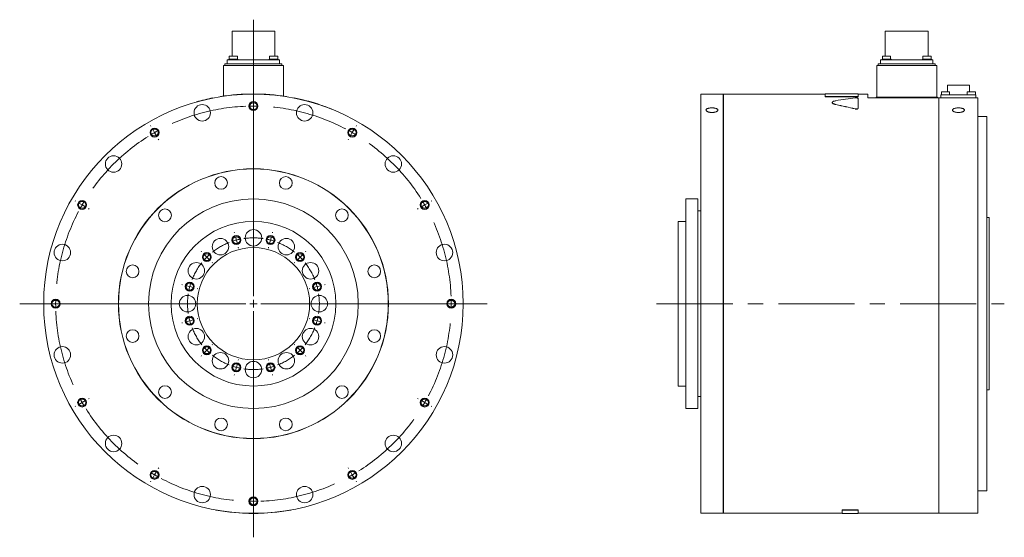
# Model space of a CAD drawing. Header units: millimetres. Extents: x 120 to 1570, y 61 to 1120.
# Tile 2 of 4: x 913 to 1570, y 410 to 756. Entities that reach past the tile are written whole.
import ezdxf

# ---------------------------------------------------------------- set-up
doc = ezdxf.new("R2010")
doc.units = ezdxf.units.MM
doc.header["$LTSCALE"] = 4
doc.linetypes.add('CENTERX2', pattern=[20.32, 12.7, -2.54, 2.54, -2.54])

# ---------------------------------------------------------------- blocks, each defined once
blk = doc.blocks.new('SW_CENTERMARKSYMBOL_0')
at = {"color": 6, "linetype": 'Continuous', "lineweight": 0}
for p, q in [((-24.07, 4.83), (-24.2, 5.31)), ((-22.78, 0), (-23.42, 2.41)), ((-22.78, 0), (-22.13, -2.41)), ((0, 0), (-0.65, -2.41)), ((0, 0), (0.65, 2.41)), ((1.29, 4.83), (1.42, 5.31)), ((-21.48, -4.83), (-21.35, -5.31)), ((-1.29, -4.83), (-1.42, -5.31)), ((-46.04, -7.85), (-46.39, -7.5)), ((-42.5, -11.39), (-44.27, -9.62)), ((-42.5, -11.39), (-40.73, -13.16)), ((19.72, -11.39), (17.96, -13.16)), ((19.72, -11.39), (21.49, -9.62)), ((23.26, -7.85), (23.61, -7.5)), ((-38.97, -14.92), (-38.61, -15.28)), ((16.19, -14.92), (15.84, -15.28)), ((-58.72, -29.82), (-59.2, -29.69)), ((-53.89, -31.11), (-56.3, -30.47)), ((-53.89, -31.11), (-51.47, -31.76)), ((-49.06, -32.41), (-48.58, -32.54)), ((26.28, -32.41), (25.8, -32.54)), ((31.11, -31.11), (28.7, -31.76)), ((31.11, -31.11), (33.53, -30.47)), ((35.94, -29.82), (36.43, -29.69)), ((-49.06, -52.59), (-48.58, -52.47)), ((26.28, -52.59), (25.8, -52.47)), ((-58.72, -55.18), (-59.2, -55.31)), ((-53.89, -53.89), (-56.3, -54.54)), ((-53.89, -53.89), (-51.47, -53.24)), ((31.11, -53.89), (28.7, -53.24)), ((31.11, -53.89), (33.53, -54.54)), ((35.94, -55.18), (36.43, -55.31)), ((-42.5, -73.61), (-40.73, -71.85)), ((-38.97, -70.08), (-38.61, -69.72)), ((16.19, -70.08), (15.84, -69.72)), ((19.72, -73.61), (17.96, -71.85)), ((-46.04, -77.15), (-46.39, -77.5)), ((-42.5, -73.61), (-44.27, -75.38)), ((19.72, -73.61), (21.49, -75.38)), ((23.26, -77.15), (23.61, -77.5)), ((-22.78, -85), (-23.42, -87.42)), ((-22.78, -85), (-22.13, -82.59)), ((-21.48, -80.17), (-21.35, -79.69)), ((-1.29, -80.17), (-1.42, -79.69)), ((0, -85), (-0.65, -82.59)), ((0, -85), (0.65, -87.42)), ((-24.07, -89.83), (-24.2, -90.31)), ((1.29, -89.83), (1.42, -90.31))]:
    blk.add_line(p, q, dxfattribs=at)
for start, end in [(105, 108.25544), (101.74456, 105), (75, 78.25544), (71.74456, 75), (135, 138.25544), (131.74456, 135), (45, 48.25544), (41.74456, 45), (165, 168.25544), (161.74456, 165), (15, 18.25544), (11.74456, 15), (191.74456, 195), (345, 348.25544), (195, 198.25544), (341.74456, 345), (221.74456, 225), (315, 318.25544), (225, 228.25544), (311.74456, 315), (251.74456, 255), (255, 258.25544), (281.74456, 285), (285, 288.25544)]:
    blk.add_arc((-11.39, -42.5), 44, start, end, dxfattribs=at)
at = {"color": 6, "linetype": 'CENTERX2', "lineweight": 0}
for start, end in [(81.51088, 98.48912), (111.51088, 128.48912), (51.51088, 68.48912), (141.51088, 158.48912), (21.51088, 38.48912), (171.51088, 188.48912), (351.51088, 8.48912), (201.51088, 218.48912), (321.51088, 338.48912), (231.51088, 248.48912), (291.51088, 308.48912), (261.51088, 278.48912)]:
    blk.add_arc((-11.39, -42.5), 44, start, end, dxfattribs=at)
blk = doc.blocks.new('SW_CENTERMARKSYMBOL_1')
at = {"color": 6, "linetype": 'Continuous', "lineweight": 0}
for p, q in [((0, 5), (0, 189.72)), ((-5, 0), (-156.01, 0)), ((0, 0), (-2.5, 0)), ((0, 0), (0, 2.5)), ((0, 0), (0, -2.5)), ((0, 0), (2.5, 0)), ((5, 0), (155.99, 0)), ((0, -5), (0, -156.05))]:
    blk.add_line(p, q, dxfattribs=at)
blk = doc.blocks.new('SW_CENTERMARKSYMBOL_2')
at = {"color": 6, "linetype": 'Continuous', "lineweight": 0}
for p, q in [((-134.5, 4.33), (-134.75, 4.76)), ((-132, 0), (-133.25, 2.17)), ((-132, 0), (-130.75, -2.17)), ((0, 0), (-1.25, -2.17)), ((0, 0), (1.25, 2.17)), ((2.5, 4.33), (2.75, 4.76)), ((-129.5, -4.33), (-129.25, -4.76)), ((-2.5, -4.33), (-2.75, -4.76)), ((-184.65, -45.82), (-185.08, -45.57)), ((52.65, -45.82), (53.08, -45.57)), ((-180.32, -48.32), (-182.48, -47.07)), ((-180.32, -48.32), (-178.15, -49.57)), ((-175.99, -50.82), (-175.55, -51.07)), ((43.99, -50.82), (43.55, -51.07)), ((48.32, -48.32), (46.15, -49.57)), ((48.32, -48.32), (50.48, -47.07)), ((-184.65, -182.82), (-185.08, -183.07)), ((-180.32, -180.32), (-182.48, -181.57)), ((-180.32, -180.32), (-178.15, -179.07)), ((-175.99, -177.82), (-175.55, -177.57)), ((43.99, -177.82), (43.55, -177.57)), ((48.32, -180.32), (46.15, -179.07)), ((48.32, -180.32), (50.48, -181.57)), ((52.65, -182.82), (53.08, -183.07)), ((-132, -228.63), (-133.25, -230.8)), ((-132, -228.63), (-130.75, -226.47)), ((-129.5, -224.3), (-129.25, -223.87)), ((-2.5, -224.3), (-2.75, -223.87)), ((0, -228.63), (-1.25, -226.47)), ((0, -228.63), (1.25, -230.8)), ((-134.5, -232.96), (-134.75, -233.39)), ((2.5, -232.96), (2.75, -233.39))]:
    blk.add_line(p, q, dxfattribs=at)
at = {"color": 6, "linetype": 'CENTERX2', "lineweight": 0}
for start, end in [(92.17029, 117.82971), (62.17029, 87.82971), (122.17029, 147.82971), (32.17029, 57.82971), (152.17029, 177.82971), (2.17029, 27.82971), (182.17029, 207.82971), (332.17029, 357.82971), (212.17029, 237.82971), (302.17029, 327.82971), (242.17029, 267.82971), (272.17029, 297.82971)]:
    blk.add_arc((-66, -114.32), 132, start, end, dxfattribs=at)
at = {"color": 6, "linetype": 'Continuous', "lineweight": 0}
for start, end in [(90, 91.08515), (88.91485, 90), (120, 121.08515), (118.91485, 120), (60, 61.08515), (58.91485, 60), (150, 151.08515), (148.91485, 150), (30, 31.08515), (28.91485, 30), (178.91485, 180), (180, 181.08515), (0, 1.08515), (358.91485, 0), (208.91485, 210), (210, 211.08515), (328.91485, 330), (330, 331.08515), (238.91485, 240), (240, 241.08515), (298.91485, 300), (300, 301.08515), (268.91485, 270), (270, 271.08515)]:
    blk.add_arc((-66, -114.32), 132, start, end, dxfattribs=at)

msp = doc.modelspace()

# ---------------------------------------------------------------- linework, layer by layer
at = {"color": 7, "linetype": 'Continuous', "lineweight": 15}
for p, q in [((1054.59, 747.8), (1054.59, 731.13)), ((1054.59, 747.8), (1068.89, 747.8)), ((1068.89, 747.8), (1083.19, 747.8)), ((1083.19, 731.13), (1083.19, 747.8)), ((1490.62, 747.8), (1490.62, 731.13)), ((1490.62, 747.8), (1519.22, 747.8)), ((1519.22, 731.13), (1519.22, 747.8)), ((1052.65, 731.13), (1052.65, 729.13)), ((1052.65, 731.13), (1055.4, 731.13)), ((1055.4, 731.13), (1058.15, 731.13)), ((1058.15, 729.13), (1058.15, 731.13)), ((1079.62, 731.13), (1079.62, 729.13)), ((1079.62, 731.13), (1082.37, 731.13)), ((1082.37, 731.13), (1085.12, 731.13)), ((1085.12, 729.13), (1085.12, 731.13)), ((1488.68, 731.13), (1488.68, 729.13)), ((1488.68, 731.13), (1494.18, 731.13)), ((1494.18, 729.13), (1494.18, 731.13)), ((1515.65, 731.13), (1515.65, 729.13)), ((1515.65, 731.13), (1521.15, 731.13)), ((1521.15, 729.13), (1521.15, 731.13)), ((1048.89, 704.46), (1048.89, 725)), ((1048.89, 725), (1050.77, 725)), ((1049.89, 725), (1049.89, 726)), ((1049.89, 726), (1051.77, 726)), ((1050.77, 725), (1087.01, 725)), ((1051.44, 726), (1051.44, 728.75)), ((1051.44, 728.75), (1053.32, 728.75)), ((1051.77, 726), (1086.01, 726)), ((1052.4, 729.13), (1052.4, 728.75)), ((1052.4, 729.13), (1055.4, 729.13)), ((1053.32, 728.75), (1084.46, 728.75)), ((1055.4, 729.13), (1058.4, 729.13)), ((1058.4, 728.75), (1058.4, 729.13)), ((1079.37, 729.13), (1079.37, 728.75)), ((1079.37, 729.13), (1082.37, 729.13)), ((1082.37, 729.13), (1085.37, 729.13)), ((1084.46, 728.75), (1086.34, 728.75)), ((1085.37, 728.75), (1085.37, 729.13)), ((1086.01, 726), (1087.89, 726)), ((1086.34, 728.75), (1086.34, 726)), ((1087.01, 725), (1088.89, 725)), ((1087.89, 726), (1087.89, 725)), ((1088.89, 725), (1088.89, 704.46)), ((1484.92, 703.8), (1484.92, 725)), ((1484.92, 725), (1486.8, 725)), ((1485.92, 725), (1485.92, 726)), ((1485.92, 726), (1487.8, 726)), ((1486.8, 725), (1523.04, 725)), ((1487.47, 726), (1487.47, 728.75)), ((1487.47, 728.75), (1489.35, 728.75)), ((1487.8, 726), (1522.04, 726)), ((1488.43, 729.13), (1488.43, 728.75)), ((1488.43, 729.13), (1494.43, 729.13)), ((1489.35, 728.75), (1520.49, 728.75)), ((1494.43, 728.75), (1494.43, 729.13)), ((1515.4, 729.13), (1515.4, 728.75)), ((1515.4, 729.13), (1521.4, 729.13)), ((1520.49, 728.75), (1522.37, 728.75)), ((1521.4, 728.75), (1521.4, 729.13)), ((1522.04, 726), (1523.92, 726)), ((1522.37, 728.75), (1522.37, 726)), ((1523.04, 725), (1524.92, 725)), ((1523.92, 726), (1523.92, 725)), ((1524.92, 725), (1524.92, 703.8)), ((1532.02, 711.85), (1532.02, 707.3)), ((1532.02, 711.85), (1546.82, 711.85)), ((1546.82, 707.3), (1546.82, 711.85)), ((1041.89, 703.17), (1041.87, 703.27)), ((1046.89, 704.06), (1046.87, 704.15)), ((1090.89, 704.06), (1090.9, 704.15)), ((1382.42, 705.8), (1367.42, 705.8)), ((1367.42, 565.8), (1367.42, 705.8)), ((1382.42, 705.8), (1382.42, 425.8)), ((1382.52, 704.8), (1382.42, 704.8)), ((1450.42, 705.8), (1382.52, 705.8)), ((1382.52, 565.8), (1382.52, 705.8)), ((1472.42, 705.9), (1450.42, 705.9)), ((1450.42, 704.15), (1450.42, 705.9)), ((1472.42, 704.15), (1450.42, 704.15)), ((1450.42, 704.06), (1450.42, 704.15)), ((1472.42, 704.06), (1450.42, 704.06)), ((1472.42, 705.9), (1472.42, 704.15)), ((1478.92, 705.8), (1472.42, 705.8)), ((1472.42, 704.06), (1472.42, 704.15)), ((1478.92, 705.8), (1478.92, 703.3)), ((1478.92, 703.3), (1526.32, 703.3)), ((1484.42, 703.3), (1484.42, 703.8)), ((1484.42, 703.8), (1486.3, 703.8)), ((1486.3, 703.8), (1523.54, 703.8)), ((1523.54, 703.8), (1525.42, 703.8)), ((1525.42, 703.8), (1525.42, 703.3)), ((1526.32, 703.3), (1526.32, 425.8)), ((1526.42, 425.8), (1526.42, 703.3)), ((1526.42, 703.3), (1552.42, 703.3)), ((1527.72, 703.3), (1527.72, 705.3)), ((1527.72, 705.3), (1530.52, 705.3)), ((1528.04, 707.3), (1528.04, 705.3)), ((1528.04, 707.3), (1533.54, 707.3)), ((1530.52, 705.3), (1548.32, 705.3)), ((1533.54, 705.3), (1533.54, 707.3)), ((1545.3, 707.3), (1545.3, 705.3)), ((1545.3, 707.3), (1550.8, 707.3)), ((1548.32, 705.3), (1551.12, 705.3)), ((1550.8, 705.3), (1550.8, 707.3)), ((1551.12, 705.3), (1551.12, 703.3)), ((1552.42, 425.8), (1552.42, 703.3)), ((1030.89, 700.54), (1030.86, 700.64)), ((1472.42, 703.02), (1472.42, 696.35)), ((1526.32, 702.3), (1526.42, 702.3)), ((1472.42, 696.25), (1472.42, 696.35)), ((1558.42, 690.8), (1552.42, 690.8)), ((1558.42, 565.8), (1558.42, 690.8)), ((1365.42, 635.8), (1357.42, 635.8)), ((1357.42, 565.8), (1357.42, 635.8)), ((1365.42, 565.8), (1365.42, 635.8)), ((1367.42, 627.8), (1365.42, 627.8)), ((1357.42, 620.8), (1352.42, 620.8)), ((1352.42, 565.8), (1352.42, 620.8)), ((1559.92, 623.3), (1558.42, 623.3)), ((1559.92, 565.8), (1559.92, 623.3)), ((1352.42, 510.8), (1352.42, 565.8)), ((1357.42, 495.8), (1357.42, 565.8)), ((1365.42, 495.8), (1365.42, 565.8)), ((1367.42, 425.8), (1367.42, 565.8)), ((1382.52, 425.8), (1382.52, 565.8)), ((1558.42, 440.8), (1558.42, 565.8)), ((1559.92, 508.3), (1559.92, 565.8)), ((1352.42, 510.8), (1357.42, 510.8)), ((1558.42, 508.3), (1559.92, 508.3)), ((1365.42, 503.8), (1367.42, 503.8)), ((1357.42, 495.8), (1365.42, 495.8)), ((1552.42, 440.8), (1558.42, 440.8)), ((1043.89, 428.05), (1043.87, 427.95)), ((1093.89, 428.05), (1093.91, 427.95)), ((1472.42, 428.05), (1461.92, 428.05)), ((1461.92, 428.05), (1461.92, 427.95)), ((1472.42, 427.95), (1461.92, 427.95)), ((1461.92, 427.95), (1461.92, 425.7)), ((1472.42, 428.05), (1472.42, 427.95)), ((1472.42, 425.7), (1472.42, 427.95)), ((1367.42, 425.8), (1382.42, 425.8)), ((1382.42, 426.8), (1382.52, 426.8)), ((1382.52, 425.8), (1461.92, 425.8)), ((1461.92, 425.7), (1472.42, 425.7)), ((1472.42, 425.8), (1526.32, 425.8)), ((1526.32, 426.8), (1526.42, 426.8)), ((1526.42, 425.8), (1552.42, 425.8))]:
    msp.add_line(p, q, dxfattribs=at)
at = {"color": 6, "linetype": 'CENTERX2', "lineweight": 0}
msp.add_line((1337.97, 565.8), (1570.03, 565.8), dxfattribs=at)
at = {"color": 7, "linetype": 'Continuous', "lineweight": 15}
for centre, radius in [((1068.89, 565.8), 140), ((1034.72, 693.3), 5.5), ((1103.05, 693.3), 5.5), ((975.55, 659.13), 5.5), ((1162.23, 659.13), 5.5), ((1068.89, 565.8), 90.1), ((1068.89, 565.8), 90), ((1047.28, 646.45), 4.25), ((1090.5, 646.45), 4.25), ((1068.89, 565.8), 70), ((1009.84, 624.84), 4.25), ((1127.93, 624.84), 4.25), ((1068.89, 565.8), 55), ((1068.89, 609.8), 5.5), ((941.39, 599.96), 5.5), ((1046.89, 603.9), 5.5), ((1090.89, 603.9), 5.5), ((1196.39, 599.96), 5.5), ((1068.89, 565.8), 37.5), ((988.23, 587.41), 4.25), ((1030.78, 587.8), 5.5), ((1106.99, 587.8), 5.5), ((1149.54, 587.41), 4.25), ((1024.89, 565.8), 5.5), ((1112.89, 565.8), 5.5), ((988.23, 544.18), 4.25), ((1030.78, 543.8), 5.5), ((1106.99, 543.8), 5.5), ((1149.54, 544.18), 4.25), ((941.39, 531.63), 5.5), ((1046.89, 527.69), 5.5), ((1090.89, 527.69), 5.5), ((1196.39, 531.63), 5.5), ((1068.89, 521.8), 5.5), ((1009.84, 506.75), 4.25), ((1127.93, 506.75), 4.25), ((1047.28, 485.14), 4.25), ((1090.5, 485.14), 4.25), ((975.55, 472.46), 5.5), ((1162.23, 472.46), 5.5), ((1034.72, 438.29), 5.5), ((1103.05, 438.29), 5.5)]:
    msp.add_circle(centre, radius, dxfattribs=at)
at = {"color": 6, "linetype": 'Continuous', "lineweight": 15}
for centre in [(1068.89, 697.8), (1002.89, 680.11), (1134.89, 680.11), (954.57, 631.8), (1183.2, 631.8), (1057.5, 608.3), (1080.28, 608.3), (1037.78, 596.91), (1100, 596.91), (1026.39, 577.18), (1111.39, 577.18), (936.89, 565.8), (1200.89, 565.8), (1026.39, 554.41), (1111.39, 554.41), (1037.78, 534.68), (1100, 534.68), (1057.5, 523.29), (1080.28, 523.29), (954.57, 499.8), (1183.2, 499.8), (1002.89, 451.48), (1134.89, 451.48), (1068.89, 433.8)]:
    msp.add_circle(centre, 3, dxfattribs=at)
for centre in [(1068.89, 697.79), (1002.89, 680.11), (1134.89, 680.11), (954.57, 631.8), (1183.2, 631.8), (1057.5, 608.3), (1080.28, 608.3), (1037.78, 596.91), (1100, 596.91), (1026.39, 577.18), (1111.39, 577.18), (936.89, 565.8), (1200.89, 565.8), (1026.39, 554.41), (1111.39, 554.41), (1037.78, 534.68), (1100, 534.68), (1057.5, 523.29), (1080.28, 523.29), (954.57, 499.8), (1183.2, 499.8), (1002.89, 451.48), (1134.89, 451.48), (1068.89, 433.8)]:
    msp.add_circle(centre, 2.46)
at = {"color": 7, "linetype": 'Continuous', "lineweight": 15}
for start, end in [(101.11957, 105.74929), (80.9589, 99.0411), (75.45549, 78.80598), (68.2749, 71.75061), (259.71344, 280.28656)]:
    msp.add_arc((1068.89, 565.8), 140.1, start, end, dxfattribs=at)
for centre, ratio, start_param, end_param in [((1514.68, 565.8), 0.61683, 1.766169, 1.824646), ((1386.51, 565.8), 0.61683, 1.191622, 1.252284), ((1386.51, 565.8), 0.616389, 1.191622, 1.252284)]:
    msp.add_ellipse(centre, major_axis=(227.13, 0), ratio=ratio, start_param=start_param, end_param=end_param, dxfattribs=at)
for points, knots in [([(1096.09, 703.23), (1096.04, 703.24), (1095.94, 703.26), (1095.89, 703.27), (1095.92, 703.26), (1095.93, 703.26)], [0, 0, 0, 0, 0.387747, 0.776049, 1, 1, 1, 1]), ([(1470.59, 703.23), (1470.77, 703.25), (1470.98, 703.26), (1471.3, 703.27), (1471.41, 703.26), (1471.62, 703.25), (1471.72, 703.24), (1471.99, 703.21), (1472.15, 703.18), (1472.36, 703.11), (1472.42, 703.07), (1472.42, 703.02)], [0, 0, 0, 0, 0.25, 0.25, 0.375, 0.375, 0.5, 0.5, 0.75, 0.75, 1, 1, 1, 1]), ([(1112.76, 698.85), (1112.65, 698.89), (1112.52, 698.93), (1112.31, 698.99), (1112.24, 699.02), (1112.09, 699.07), (1112.02, 699.09), (1111.78, 699.17), (1111.62, 699.22), (1111.35, 699.3), (1111.27, 699.33), (1111.08, 699.39), (1110.99, 699.42), (1110.71, 699.51), (1110.51, 699.57), (1110.21, 699.66), (1110.11, 699.69), (1109.91, 699.76), (1109.81, 699.79), (1109.49, 699.88), (1109.28, 699.95), (1108.86, 700.07), (1108.65, 700.13), (1108.22, 700.26), (1108, 700.32), (1107.69, 700.42), (1107.58, 700.45), (1107.37, 700.51), (1107.27, 700.54), (1106.95, 700.63), (1106.74, 700.68), (1106.44, 700.77), (1106.34, 700.8), (1106.15, 700.85), (1106.05, 700.88), (1105.76, 700.95), (1105.58, 701), (1105.32, 701.08), (1105.23, 701.1), (1105.06, 701.14), (1104.98, 701.17), (1104.58, 701.27), (1104.3, 701.34), (1104.07, 701.41)], [0, 0, 0, 0, 0.0625, 0.0625, 0.09375, 0.09375, 0.125, 0.125, 0.1875, 0.1875, 0.21875, 0.21875, 0.25, 0.25, 0.3125, 0.3125, 0.34375, 0.34375, 0.375, 0.375, 0.4375, 0.4375, 0.5, 0.5, 0.5625, 0.5625, 0.59375, 0.59375, 0.625, 0.625, 0.6875, 0.6875, 0.71875, 0.71875, 0.75, 0.75, 0.8125, 0.8125, 0.84375, 0.84375, 0.875, 0.875, 1, 1, 1, 1]), ([(1374.92, 696.62), (1375.18, 696.62), (1375.44, 696.61), (1375.95, 696.57), (1376.21, 696.54), (1376.69, 696.47), (1376.92, 696.43), (1377.35, 696.32), (1377.56, 696.26), (1377.93, 696.13), (1378.1, 696.05), (1378.39, 695.89), (1378.51, 695.81), (1378.71, 695.63), (1378.79, 695.53), (1378.89, 695.34), (1378.92, 695.24), (1378.92, 695.04), (1378.89, 694.94), (1378.79, 694.74), (1378.71, 694.64), (1378.51, 694.45), (1378.39, 694.36), (1378.1, 694.19), (1377.93, 694.1), (1377.56, 693.96), (1377.36, 693.89), (1376.92, 693.77), (1376.69, 693.72), (1376.21, 693.64), (1375.96, 693.61), (1375.44, 693.57), (1375.18, 693.55), (1374.66, 693.55), (1374.4, 693.56), (1373.88, 693.61), (1373.63, 693.64), (1373.15, 693.72), (1372.92, 693.77), (1372.48, 693.89), (1372.28, 693.95), (1371.91, 694.1), (1371.74, 694.18), (1371.45, 694.36), (1371.32, 694.45), (1371.12, 694.64), (1371.04, 694.74), (1370.94, 694.94), (1370.92, 695.04), (1370.92, 695.24), (1370.94, 695.34), (1371.04, 695.53), (1371.12, 695.62), (1371.32, 695.81), (1371.44, 695.89), (1371.73, 696.05), (1371.9, 696.13), (1372.27, 696.26), (1372.47, 696.32), (1372.91, 696.43), (1373.14, 696.47), (1373.62, 696.54), (1373.87, 696.57), (1374.39, 696.61), (1374.65, 696.62), (1374.92, 696.62)], [0, 0, 0, 0, 0.03125, 0.03125, 0.0625, 0.0625, 0.09375, 0.09375, 0.125, 0.125, 0.15625, 0.15625, 0.1875, 0.1875, 0.21875, 0.21875, 0.25, 0.25, 0.28125, 0.28125, 0.3125, 0.3125, 0.34375, 0.34375, 0.375, 0.375, 0.40625, 0.40625, 0.4375, 0.4375, 0.46875, 0.46875, 0.5, 0.5, 0.53125, 0.53125, 0.5625, 0.5625, 0.59375, 0.59375, 0.625, 0.625, 0.65625, 0.65625, 0.6875, 0.6875, 0.71875, 0.71875, 0.75, 0.75, 0.78125, 0.78125, 0.8125, 0.8125, 0.84375, 0.84375, 0.875, 0.875, 0.90625, 0.90625, 0.9375, 0.9375, 0.96875, 0.96875, 1, 1, 1, 1]), ([(1457.64, 698.75), (1457.29, 698.84), (1456.58, 699.01), (1455.81, 699.35), (1455.35, 699.72), (1455.16, 699.98), (1455.22, 700.11), (1455.22, 700.11)], [0, 0, 0, 0, 0.248805, 0.498317, 0.747869, 0.996721, 1, 1, 1, 1]), ([(1457.64, 698.85), (1457.45, 698.89), (1457.28, 698.93), (1457.02, 698.99), (1456.94, 699.02), (1456.78, 699.07), (1456.7, 699.09), (1456.48, 699.17), (1456.34, 699.22), (1456.14, 699.3), (1456.08, 699.33), (1455.97, 699.39), (1455.91, 699.42), (1455.75, 699.51), (1455.66, 699.57), (1455.54, 699.66), (1455.51, 699.69), (1455.44, 699.76), (1455.41, 699.79), (1455.33, 699.88), (1455.29, 699.95), (1455.23, 700.07), (1455.22, 700.13), (1455.22, 700.26), (1455.23, 700.32), (1455.27, 700.42), (1455.28, 700.45), (1455.32, 700.51), (1455.35, 700.54), (1455.43, 700.63), (1455.49, 700.68), (1455.61, 700.77), (1455.65, 700.8), (1455.75, 700.85), (1455.8, 700.88), (1455.95, 700.95), (1456.07, 701), (1456.26, 701.08), (1456.33, 701.1), (1456.47, 701.14), (1456.54, 701.17), (1456.92, 701.27), (1457.26, 701.34), (1457.64, 701.41)], [0, 0, 0, 0, 0.0625, 0.0625, 0.09375, 0.09375, 0.125, 0.125, 0.1875, 0.1875, 0.21875, 0.21875, 0.25, 0.25, 0.3125, 0.3125, 0.34375, 0.34375, 0.375, 0.375, 0.4375, 0.4375, 0.5, 0.5, 0.5625, 0.5625, 0.59375, 0.59375, 0.625, 0.625, 0.6875, 0.6875, 0.71875, 0.71875, 0.75, 0.75, 0.8125, 0.8125, 0.84375, 0.84375, 0.875, 0.875, 1, 1, 1, 1]), ([(1539.42, 696.62), (1539.68, 696.62), (1539.94, 696.61), (1540.45, 696.57), (1540.71, 696.54), (1541.19, 696.47), (1541.42, 696.43), (1541.85, 696.32), (1542.06, 696.26), (1542.43, 696.13), (1542.6, 696.05), (1542.89, 695.89), (1543.01, 695.81), (1543.21, 695.63), (1543.29, 695.53), (1543.39, 695.34), (1543.42, 695.24), (1543.42, 695.04), (1543.39, 694.94), (1543.29, 694.74), (1543.21, 694.64), (1543.01, 694.45), (1542.89, 694.36), (1542.6, 694.19), (1542.43, 694.1), (1542.06, 693.96), (1541.86, 693.89), (1541.42, 693.77), (1541.19, 693.72), (1540.71, 693.64), (1540.46, 693.61), (1539.94, 693.57), (1539.68, 693.55), (1539.16, 693.55), (1538.9, 693.56), (1538.38, 693.61), (1538.13, 693.64), (1537.65, 693.72), (1537.42, 693.77), (1536.98, 693.89), (1536.78, 693.95), (1536.41, 694.1), (1536.24, 694.18), (1535.95, 694.36), (1535.82, 694.45), (1535.62, 694.64), (1535.54, 694.74), (1535.44, 694.94), (1535.42, 695.04), (1535.42, 695.24), (1535.44, 695.34), (1535.54, 695.53), (1535.62, 695.62), (1535.82, 695.81), (1535.94, 695.89), (1536.23, 696.05), (1536.4, 696.13), (1536.77, 696.26), (1536.97, 696.32), (1537.41, 696.43), (1537.64, 696.47), (1538.12, 696.54), (1538.37, 696.57), (1538.89, 696.61), (1539.15, 696.62), (1539.42, 696.62)], [0, 0, 0, 0, 0.03125, 0.03125, 0.0625, 0.0625, 0.09375, 0.09375, 0.125, 0.125, 0.15625, 0.15625, 0.1875, 0.1875, 0.21875, 0.21875, 0.25, 0.25, 0.28125, 0.28125, 0.3125, 0.3125, 0.34375, 0.34375, 0.375, 0.375, 0.40625, 0.40625, 0.4375, 0.4375, 0.46875, 0.46875, 0.5, 0.5, 0.53125, 0.53125, 0.5625, 0.5625, 0.59375, 0.59375, 0.625, 0.625, 0.65625, 0.65625, 0.6875, 0.6875, 0.71875, 0.71875, 0.75, 0.75, 0.78125, 0.78125, 0.8125, 0.8125, 0.84375, 0.84375, 0.875, 0.875, 0.90625, 0.90625, 0.9375, 0.9375, 0.96875, 0.96875, 1, 1, 1, 1]), ([(1120.9, 695.88), (1120.91, 695.88), (1120.94, 695.87), (1120.89, 695.89), (1120.8, 695.92), (1120.75, 695.94)], [0, 0, 0, 0, 0.208256, 0.603825, 1, 1, 1, 1]), ([(1472.42, 696.35), (1472.42, 696.31), (1472.4, 696.27), (1472.36, 696.21), (1472.35, 696.19), (1472.31, 696.15), (1472.29, 696.13), (1472.24, 696.1), (1472.21, 696.08), (1472.15, 696.05), (1472.11, 696.03), (1472.04, 696), (1472, 695.99), (1471.94, 695.97), (1471.92, 695.96), (1471.87, 695.95), (1471.85, 695.94), (1471.78, 695.93), (1471.73, 695.92), (1471.63, 695.9), (1471.58, 695.9), (1471.42, 695.88), (1471.32, 695.87), (1470.99, 695.87), (1470.77, 695.9), (1470.59, 695.94)], [0, 0, 0, 0, 0.125, 0.125, 0.1875, 0.1875, 0.25, 0.25, 0.3125, 0.3125, 0.375, 0.375, 0.4375, 0.4375, 0.46875, 0.46875, 0.5, 0.5, 0.5625, 0.5625, 0.625, 0.625, 0.75, 0.75, 1, 1, 1, 1]), ([(1472.42, 696.25), (1472.42, 696.24), (1472.41, 696.21), (1472.4, 696.17), (1472.38, 696.13), (1472.33, 696.08), (1472.24, 696), (1472.09, 695.92), (1471.84, 695.84), (1471.53, 695.79), (1471.26, 695.78), (1471.04, 695.78), (1470.88, 695.8), (1470.73, 695.82), (1470.63, 695.84), (1470.59, 695.85)], [0, 0, 0, 0, 0.041753, 0.08332, 0.124963, 0.187745, 0.2502, 0.375036, 0.499421, 0.624207, 0.749168, 0.811506, 0.874379, 0.936992, 1, 1, 1, 1])]:
    msp.add_open_spline(points, degree=3, knots=knots, dxfattribs=at)

# ---------------------------------------------------------------- block references
at = {"color": 7, "linetype": 'Continuous', "lineweight": 0}
for name, p in [('SW_CENTERMARKSYMBOL_1', (1068.89, 565.8)), ('SW_CENTERMARKSYMBOL_2', (1134.89, 680.11)), ('SW_CENTERMARKSYMBOL_0', (1080.28, 608.3))]:
    msp.add_blockref(name, p, dxfattribs=at)

doc.saveas('drawing.dxf')
